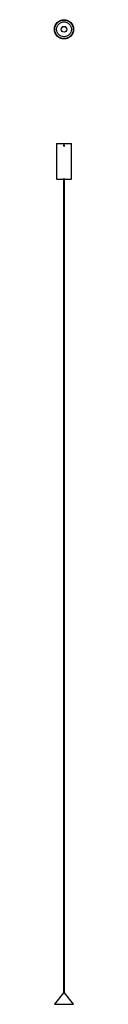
# Model space of a CAD drawing. Header units: millimetres. Extents: x 1944 to 2014, y 1176 to 4760.
import ezdxf

# ---------------------------------------------------------------- set-up
doc = ezdxf.new("R2010")
doc.units = ezdxf.units.MM
doc.header["$LTSCALE"] = 20

msp = doc.modelspace()

# ---------------------------------------------------------------- linework, layer by layer
at = {"color": 7, "linetype": 'Continuous', "lineweight": 25}
for p, q in [((1951.4, 4309.3), (1951.4, 4179.3)), ((1951.4, 4309.3), (2006.4, 4309.3)), ((1977.8, 4301.3), (1978, 4302.4)), ((1977.8, 4301.3), (1978.7, 4300.6)), ((1979.1, 4302.9), (1978, 4302.4)), ((1979.1, 4302.9), (1979.9, 4302.1)), ((1979.9, 4302.1), (1979.8, 4301)), ((2006.4, 4179.3), (2006.4, 4309.3)), ((1978.7, 4300.6), (1979.8, 4301)), ((1951.4, 4179.3), (2006.4, 4179.3)), ((1974.4, 4179.3), (1974.4, 4178.8)), ((1983.4, 4178.8), (1974.4, 4178.8)), ((1977.4, 4178.8), (1977.4, 1217.5)), ((1980.4, 1217.5), (1980.4, 4178.8)), ((1983.4, 4178.8), (1983.3, 4179.3)), ((1976.8, 1217.4), (1943.9, 1175.5)), ((1980.9, 1217.4), (1976.8, 1217.4)), ((1977, 1217.5), (1980.8, 1217.5)), ((2013.9, 1175.5), (1980.9, 1217.4)), ((1943.9, 1175.5), (2013.9, 1175.5))]:
    msp.add_line(p, q, dxfattribs=at)
for centre, radius in [((1978.9, 4724.9), 35), ((1978.9, 4724.9), 33.8), ((1978.9, 4724.9), 27.2), ((1978.9, 4724.9), 27.2), ((1978.9, 4724.9), 10.5), ((1978.9, 4724.9), 9.8), ((1978.9, 4301.7), 1.61)]:
    msp.add_circle(centre, radius, dxfattribs=at)
for centre, start, end in [((1977, 1217.3), 90, 141.8273), ((1980.8, 1217.3), 38.1727, 90)]:
    msp.add_arc(centre, 0.2, start, end, dxfattribs=at)
msp.add_open_spline([(1978.9, 4300), (1978.7, 4300), (1978.3, 4300.1), (1977.8, 4300.4), (1977.4, 4300.8), (1977.2, 4301.3), (1977.2, 4301.9), (1977.3, 4302.5), (1977.7, 4303), (1978.1, 4303.3), (1978.7, 4303.4), (1979.3, 4303.4), (1979.8, 4303.2), (1980.2, 4302.8), (1980.5, 4302.3), (1980.6, 4301.7), (1980.5, 4301.1), (1980.2, 4300.6), (1979.8, 4300.3), (1979.3, 4300.1), (1979, 4300), (1978.9, 4300)], degree=3, knots=[0, 0, 0, 0, 0.0536189, 0.1072354, 0.160916, 0.2146389, 0.2682919, 0.3218719, 0.3754897, 0.4291971, 0.4829062, 0.5365266, 0.5901063, 0.6437564, 0.6974787, 0.7511621, 0.804756, 0.8583496, 0.9120324, 0.9657548, 1, 1, 1, 1], dxfattribs=at)

doc.saveas('drawing.dxf')
